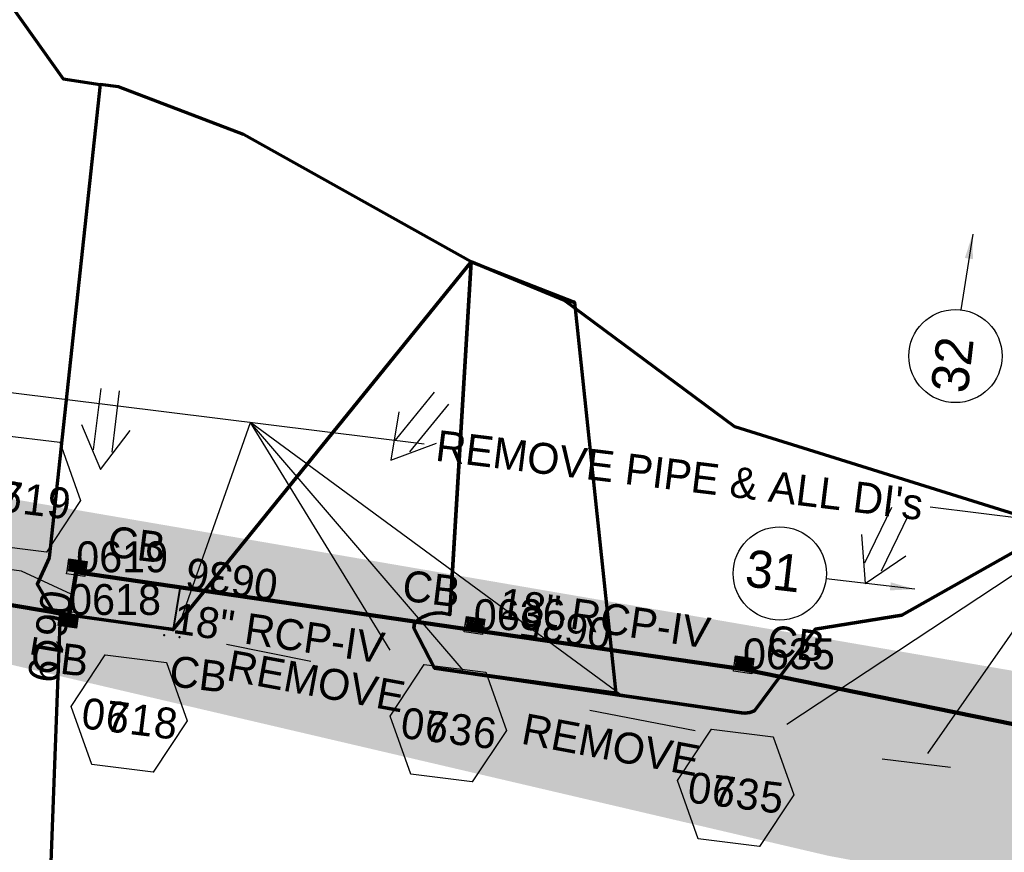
# Model space of a CAD drawing. Extents: x 1160061 to 2574774, y 200346 to 1150371.
# Tile 68 of 123: x 2484682 to 2484842, y 365719 to 365854. Entities that reach past the tile are written whole.
import ezdxf
from ezdxf.enums import TextEntityAlignment as Align

# ---------------------------------------------------------------- set-up
doc = ezdxf.new("R2010")
doc.units = 0
doc.header["$MEASUREMENT"] = 0
doc.linetypes.add('DGN Style 2', pattern=[29.296317, 17.57779, -11.718527])
for name, color, linetype, lineweight in [('Exist Plan Preparation Drainage Arrows Symbol CELL', 5, 'Continuous', 30), ('Exist Plan Preparation Drainage Notes Label', 31, 'Continuous', 30), ('Exist Plan Preparation Watershed Blue', 5, 'Continuous', 30), ('Prop Drainage Structure Box Number Symbol CELL', 9, 'Continuous', 30), ('Prop Drainage Structure Catch Basin Grate 840 03E CELL', 7, 'Continuous', 30), ('Prop Drainage Structure Catch Basin Grate 840 03F CELL', 7, 'Continuous', 30), ('Prop Drainage Structure Catch Basin Grate 840 03F Label', 9, 'Continuous', 30), ('Prop Drainage Structure Pipe RCP 18in Class III Label', 9, 'Continuous', 30), ('Prop Drainage Structure Pipe RCP 18in Class IV', 9, 'Continuous', 211), ('Prop Drainage Structure Pipe RCP 24in Class IV', 9, 'Continuous', 211), ('Prop Drainage Structure Pipe Removal Label', 9, 'Continuous', 30), ('Prop Drainage Structure Plot Symbol 20 Scale', 9, 'DGN Style 2', 13), ('Prop Drainage Structure Plot Symbol 50 Scale', 9, 'DGN Style 2', 13)]:
    doc.layers.add(name, color=color, linetype=linetype, lineweight=lineweight)
for name, color, linetype, lineweight, plot in [('Scratch_Level_5', 6, 'Continuous', 0, False), ('Scratch_Level_6', 30, 'Continuous', 0, False), ('Scratch_Level_7', 9, 'Continuous', 0, False), ('Scratch_Level_8', 171, 'Continuous', 0, False)]:
    doc.layers.add(name, color=color, linetype=linetype, lineweight=lineweight, plot=plot)
doc.styles.add('Style-font000', font='font000.shx')
doc.styles.add('Style-font001', font='font001.shx')
doc.styles.add('Style-font041', font='font041.shx')
doc.styles.add('Style-GEOMETRICFUTURA_211_M_L', font='GEOMETRICFUTURA_211_M_L.shx')
doc.dimstyles.new('erosion_control', dxfattribs={"dimtxt": 4.99999, "dimasz": 9.99998, "dimexe": 2.499995, "dimexo": 2.499995, "dimgap": 2.499995, "dimtad": 0, "dimtih": 1, "dimtoh": 1, "dimzin": 3, "dimdsep": 46, "dimtxsty": 'Style-GEOMETRICFUTURA_211_M_L', "dimcen": 0.09, "dimaunit": 1, "dimadec": 4, "dimazin": 3, "dimtfac": 1, "dimtofl": 0, "dimtmove": 0, "dimatfit": 1, "dimfxl": 1, "dimtzin": 3, "dimlwd": 106, "dimarcsym": 0})

# ---------------------------------------------------------------- blocks, each defined once
blk = doc.blocks.new('EXIST PLAN PREPARATION DRAINAGE ARROWS SYMBOL_90')
at = {"layer": 'Exist Plan Preparation Drainage Arrows Symbol CELL'}
for p, q in [((-3.867991, 1.499997), (6.131989, 1.499997)), ((-3.867991, -1.499997), (6.131989, -1.499997))]:
    blk.add_line(p, q, dxfattribs=at)
at = {"layer": 'Exist Plan Preparation Drainage Arrows Symbol CELL', "flags": 128}
blk.add_lwpolyline([(0, 3.965233), (-6.867985, 0), (0, -3.965233)], dxfattribs=at)
blk = doc.blocks.new('EXIST PLAN PREPARATION DRAINAGE ARROWS SYMBOL_93')
at = {"layer": 'Exist Plan Preparation Drainage Arrows Symbol CELL'}
for p, q in [((-3.867991, 1.499997), (6.131989, 1.499997)), ((-3.867991, -1.499997), (6.131989, -1.499997))]:
    blk.add_line(p, q, dxfattribs=at)
at = {"layer": 'Exist Plan Preparation Drainage Arrows Symbol CELL', "flags": 128}
blk.add_lwpolyline([(0, 3.965233), (-6.867985, 0), (0, -3.965233)], dxfattribs=at)
blk = doc.blocks.new('EXIST PLAN PREPARATION DRAINAGE ARROWS SYMBOL_94')
at = {"layer": 'Exist Plan Preparation Drainage Arrows Symbol CELL'}
for p, q in [((-3.867991, 1.499997), (6.131989, 1.499997)), ((-3.867991, -1.499997), (6.131989, -1.499997))]:
    blk.add_line(p, q, dxfattribs=at)
at = {"layer": 'Exist Plan Preparation Drainage Arrows Symbol CELL', "flags": 128}
blk.add_lwpolyline([(0, 3.965233), (-6.867985, 0), (0, -3.965233)], dxfattribs=at)
blk = doc.blocks.new('PROP DRAINAGE STRUCTURE BOX NUMBER SYMBOL_150')
at = {"layer": 'Scratch_Level_7', "flags": 128}
blk.add_lwpolyline([(-5.000009, 8.944294), (5.000009, 8.944294), (9.47214, 0), (5.000009, -8.944294), (-5.000009, -8.944294), (-9.47214, 0), (-5.000009, 8.944294)], dxfattribs=at)
at = {"layer": 'Scratch_Level_7', "insert": (0.284857, -0.827124), "char_height": 4.99999, "attachment_point": 5, "line_spacing_factor": 0.6, "style": 'Style-GEOMETRICFUTURA_211_M_L'}
blk.add_mtext('\\T1.056;0618', dxfattribs=at)
blk = doc.blocks.new('PROP DRAINAGE STRUCTURE BOX NUMBER SYMBOL_151')
at = {"layer": 'Scratch_Level_7', "flags": 128}
blk.add_lwpolyline([(-5.000009, 8.944294), (5.000009, 8.944294), (9.47214, 0), (5.000009, -8.944294), (-5.000009, -8.944294), (-9.47214, 0), (-5.000009, 8.944294)], dxfattribs=at)
at = {"layer": 'Scratch_Level_7', "insert": (0.269706, -0.827124), "char_height": 4.99999, "attachment_point": 5, "line_spacing_factor": 0.6, "style": 'Style-GEOMETRICFUTURA_211_M_L'}
blk.add_mtext('\\T1.056;0619', dxfattribs=at)
blk = doc.blocks.new('PROP DRAINAGE STRUCTURE BOX NUMBER SYMBOL_152')
at = {"layer": 'Scratch_Level_7', "flags": 128}
blk.add_lwpolyline([(-5.000009, 8.944294), (5.000009, 8.944294), (9.47214, 0), (5.000009, -8.944294), (-5.000009, -8.944294), (-9.47214, 0), (-5.000009, 8.944294)], dxfattribs=at)
at = {"layer": 'Scratch_Level_7', "insert": (0.282585, -0.827124), "char_height": 4.99999, "attachment_point": 5, "line_spacing_factor": 0.6, "style": 'Style-GEOMETRICFUTURA_211_M_L'}
blk.add_mtext('\\T1.051;0636', dxfattribs=at)
blk = doc.blocks.new('PROP DRAINAGE STRUCTURE BOX NUMBER SYMBOL_153')
at = {"layer": 'Scratch_Level_7', "flags": 128}
blk.add_lwpolyline([(-5.000009, 8.944294), (5.000009, 8.944294), (9.47214, 0), (5.000009, -8.944294), (-5.000009, -8.944294), (-9.47214, 0), (-5.000009, 8.944294)], dxfattribs=at)
at = {"layer": 'Scratch_Level_7', "insert": (0.227282, -0.827124), "char_height": 4.99999, "attachment_point": 5, "line_spacing_factor": 0.6, "style": 'Style-GEOMETRICFUTURA_211_M_L'}
blk.add_mtext('\\T1.051;0635', dxfattribs=at)
blk = doc.blocks.new('PROP DRAINAGE STRUCTURE BOX NUMBER SYMBOL_256')
at = {"layer": 'Prop Drainage Structure Box Number Symbol CELL', "flags": 128}
blk.add_lwpolyline([(-5.000009, 8.944294), (5.000009, 8.944294), (9.47214, 0), (5.000009, -8.944294), (-5.000009, -8.944294), (-9.47214, 0), (-5.000009, 8.944294)], dxfattribs=at)
at = {"layer": 'Prop Drainage Structure Box Number Symbol CELL', "insert": (0.269706, -0.827124), "char_height": 4.99999, "attachment_point": 5, "line_spacing_factor": 0.6, "style": 'Style-GEOMETRICFUTURA_211_M_L'}
blk.add_mtext('\\T1.056;0719', dxfattribs=at)
blk = doc.blocks.new('PROP DRAINAGE STRUCTURE BOX NUMBER SYMBOL_257')
at = {"layer": 'Prop Drainage Structure Box Number Symbol CELL', "flags": 128}
blk.add_lwpolyline([(-5.000009, 8.944294), (5.000009, 8.944294), (9.47214, 0), (5.000009, -8.944294), (-5.000009, -8.944294), (-9.47214, 0), (-5.000009, 8.944294)], dxfattribs=at)
at = {"layer": 'Prop Drainage Structure Box Number Symbol CELL', "insert": (0.284857, -0.827124), "char_height": 4.99999, "attachment_point": 5, "line_spacing_factor": 0.6, "style": 'Style-GEOMETRICFUTURA_211_M_L'}
blk.add_mtext('\\T1.056;0718', dxfattribs=at)
blk = doc.blocks.new('PROP DRAINAGE STRUCTURE BOX NUMBER SYMBOL_258')
at = {"layer": 'Prop Drainage Structure Box Number Symbol CELL', "flags": 128}
blk.add_lwpolyline([(-5.000009, 8.944294), (5.000009, 8.944294), (9.47214, 0), (5.000009, -8.944294), (-5.000009, -8.944294), (-9.47214, 0), (-5.000009, 8.944294)], dxfattribs=at)
at = {"layer": 'Prop Drainage Structure Box Number Symbol CELL', "insert": (0.282585, -0.827124), "char_height": 4.99999, "attachment_point": 5, "line_spacing_factor": 0.6, "style": 'Style-GEOMETRICFUTURA_211_M_L'}
blk.add_mtext('\\T1.051;0736', dxfattribs=at)
blk = doc.blocks.new('PROP DRAINAGE STRUCTURE BOX NUMBER SYMBOL_260')
at = {"layer": 'Prop Drainage Structure Box Number Symbol CELL', "flags": 128}
blk.add_lwpolyline([(-5.000009, 8.944294), (5.000009, 8.944294), (9.47214, 0), (5.000009, -8.944294), (-5.000009, -8.944294), (-9.47214, 0), (-5.000009, 8.944294)], dxfattribs=at)
at = {"layer": 'Prop Drainage Structure Box Number Symbol CELL', "insert": (0.227282, -0.827124), "char_height": 4.99999, "attachment_point": 5, "line_spacing_factor": 0.6, "style": 'Style-GEOMETRICFUTURA_211_M_L'}
blk.add_mtext('\\T1.051;0735', dxfattribs=at)
blk = doc.blocks.new('PROP DRAINAGE STRUCTURE CATCH BASIN GRATE 840 03F_14')
at = {"layer": 'Prop Drainage Structure Catch Basin Grate 840 03F CELL', "flags": 128}
for points in [[(1.5, -0.041652), (-1.5, -0.041652), (-1.5, 1.958348), (1.5, 1.958348), (1.5, -0.541651), (-1.5, -0.541651), (-1.5, -0.041652)], [(-1.4896, -0.031252), (-1.4896, 1.947948), (1.4896, 1.947948), (1.4896, -0.031252), (-1.4896, -0.031252)], [(1.288145, 0.093748), (-1.3646, 0.093748), (-1.3646, 1.822948), (1.3646, 1.822948), (1.3646, 0.156024)], [(-0.0625, 1.572356), (-0.0625, 1.397781), (-0.388171, 1.715287)]]:
    blk.add_lwpolyline(points, dxfattribs=at)
for points in [[(-0.0625, 0.466809), (-0.0625, 0.292234), (-1.345334, 1.542905, -1), (-1.258074, 1.632408), (-0.0625, 0.466809)], [(-0.0625, 0.743196), (-0.0625, 0.568621), (-1.238654, 1.715287, -1), (-1.151395, 1.804791), (-0.0625, 0.743196)], [(-0.0625, 0.845008), (-0.95516, 1.715287, -1), (-0.867901, 1.804791), (-0.0625, 1.019582), (-0.0625, 0.845008)], [(-0.584406, 1.804791), (-0.0625, 1.295969), (-0.0625, 1.121394), (-0.671666, 1.715287, -1), (-0.584406, 1.804791)], [(-0.0625, 1.397781), (-0.388171, 1.715287, -1), (-0.300912, 1.804791), (-0.0625, 1.572356), (-0.0625, 1.397781)], [(0.0625, 1.552302), (0.0625, 1.726876), (1.345744, 0.475805, -1), (1.258485, 0.386302), (0.0625, 1.552302)], [(1.258485, 0.662688), (0.178817, 1.715287, -1), (0.266077, 1.804791), (1.345744, 0.752192, -1), (1.258485, 0.662688)], [(1.258484, 0.939076), (0.462312, 1.715287, -1), (0.549571, 1.804791), (1.345744, 1.028578, -1), (1.258484, 0.939076)], [(1.258484, 1.215463), (0.745806, 1.715287, -1), (0.833065, 1.804791), (1.345744, 1.304965, -1), (1.258484, 1.215463)], [(1.258485, 1.491849), (1.0293, 1.715287, -1), (1.11656, 1.804791), (1.345744, 1.581352, -1), (1.258485, 1.491849)], [(-1.011451, 0.111847), (-1.345334, 0.437358, -1), (-1.258074, 0.526862), (-0.924192, 0.20135, -1), (-1.011451, 0.111847)], [(-0.160968, 0.111847), (-1.345334, 1.266519, -1), (-1.258074, 1.356022), (-0.073709, 0.20135, -1), (-0.160968, 0.111847)], [(-0.444462, 0.111847), (-1.345334, 0.990132, -1), (-1.258074, 1.079635), (-0.357203, 0.20135, -1), (-0.444462, 0.111847)], [(-0.727957, 0.111847), (-1.345334, 0.713745, -1), (-1.258074, 0.803248), (-0.640698, 0.20135, -1), (-0.727957, 0.111847)], [(-1.345334, 0.160972, -1), (-1.258074, 0.250475), (-1.207686, 0.20135, -1), (-1.294946, 0.111847), (-1.345334, 0.160972)], [(0.0625, 1.45049), (1.345744, 0.199418, -1), (1.258485, 0.109915), (0.0625, 1.275915), (0.0625, 1.45049)], [(0.0625, 1.174103), (1.060268, 0.20135, -1), (0.973009, 0.111847), (0.0625, 0.999528), (0.0625, 1.174103)], [(0.0625, 0.897716), (0.776774, 0.20135, -1), (0.689515, 0.111847), (0.0625, 0.723142), (0.0625, 0.897716)], [(0.0625, 0.62133), (0.49328, 0.20135, -1), (0.406021, 0.111847), (0.0625, 0.446755), (0.0625, 0.62133)], [(0.0625, 0.344943), (0.209785, 0.20135, -1), (0.122526, 0.111847), (0.0625, 0.170368), (0.0625, 0.344943)]]:
    blk.add_lwpolyline(points, format="xyb", dxfattribs=at)
at = {"layer": 'Prop Drainage Structure Plot Symbol 20 Scale', "extrusion": (0, 0, -1)}
blk.add_solid([(2.00004, 2.00004), (-2.00004, 2.00004), (2.00004, -2.00004), (-2.00004, -2.00004)], dxfattribs=at)
at = {"layer": 'Prop Drainage Structure Plot Symbol 50 Scale', "extrusion": (0, 0, -1)}
blk.add_solid([(3.5, 3.5), (-3.5, 3.5), (3.5, -3.5), (-3.5, -3.5)], dxfattribs=at)
blk = doc.blocks.new('PROP DRAINAGE STRUCTURE CATCH BASIN GRATE 840 03E_5')
at = {"layer": 'Prop Drainage Structure Catch Basin Grate 840 03E CELL', "color": 7, "linetype": 'Continuous', "lineweight": 13}
blk.add_line((1.5, 0), (-1.5, 0), dxfattribs=at)
at = {"layer": 'Prop Drainage Structure Catch Basin Grate 840 03E CELL', "flags": 128}
for points in [[(1.5, 0), (-1.5, 0), (-1.5, 2), (1.5, 2), (1.5, -0.499999), (-1.5, -0.499999), (-1.5, 0)], [(-1.4896, 0.0104), (-1.4896, 1.9896), (1.4896, 1.9896), (1.4896, 0.0104), (-1.4896, 0.0104)]]:
    blk.add_lwpolyline(points, dxfattribs=at)
for points in [[(-1.3021, 1.8021, -1), (-1.1771, 1.8021), (-1.1771, 1.0417), (-1.3021, 1.0417), (-1.3021, 1.8021)], [(-1.125, 1.8021, -1), (-1, 1.8021), (-1, 1.0417), (-1.125, 1.0417), (-1.125, 1.8021)], [(-0.9481, 1.8021, -1), (-0.8231, 1.8021), (-0.8231, 1.0417), (-0.9481, 1.0417), (-0.9481, 1.8021)], [(-0.771, 1.8021, -1), (-0.646, 1.8021), (-0.646, 1.0417), (-0.771, 1.0417), (-0.771, 1.8021)], [(-0.5939, 1.8021, -1), (-0.4689, 1.8021), (-0.4689, 1.0417), (-0.5939, 1.0417), (-0.5939, 1.8021)], [(-0.4168, 1.8021, -1), (-0.2918, 1.8021), (-0.2918, 1.0417), (-0.4168, 1.0417), (-0.4168, 1.8021)], [(-0.2397, 1.8021, -1), (-0.1147, 1.8021), (-0.1147, 1.0417), (-0.2397, 1.0417), (-0.2397, 1.8021)], [(-0.0626, 1.8021, -1), (0.0624, 1.8021), (0.0624, 1.0417), (-0.0626, 1.0417), (-0.0626, 1.8021)], [(0.1145, 1.8021, -1), (0.2395, 1.8021), (0.2395, 1.0417), (0.1145, 1.0417), (0.1145, 1.8021)], [(0.2916, 1.8021, -1), (0.4166, 1.8021), (0.4166, 1.0417), (0.2916, 1.0417), (0.2916, 1.8021)], [(0.4687, 1.8021, -1), (0.5937, 1.8021), (0.5937, 1.0417), (0.4687, 1.0417), (0.4687, 1.8021)], [(0.6458, 1.8021, -1), (0.7708, 1.8021), (0.7708, 1.0417), (0.6458, 1.0417), (0.6458, 1.8021)], [(0.8229, 1.8021, -1), (0.9479, 1.8021), (0.9479, 1.0417), (0.8229, 1.0417), (0.8229, 1.8021)], [(1, 1.8021, -1), (1.125, 1.8021), (1.125, 1.0417), (1, 1.0417), (1, 1.8021)], [(1.1771, 1.8021, -1), (1.3021, 1.8021), (1.3021, 1.0417), (1.1771, 1.0417), (1.1771, 1.8021)], [(-1.3021, 0.1979, 1), (-1.1771, 0.1979), (-1.1771, 0.9583), (-1.3021, 0.9583), (-1.3021, 0.1979)], [(-1.125, 0.1979, 1), (-1, 0.1979), (-1, 0.9583), (-1.125, 0.9583), (-1.125, 0.1979)], [(-0.9481, 0.1979, 1), (-0.8231, 0.1979), (-0.8231, 0.9583), (-0.9481, 0.9583), (-0.9481, 0.1979)], [(-0.771, 0.1979, 1), (-0.646, 0.1979), (-0.646, 0.9583), (-0.771, 0.9583), (-0.771, 0.1979)], [(-0.5939, 0.1979, 1), (-0.4689, 0.1979), (-0.4689, 0.9583), (-0.5939, 0.9583), (-0.5939, 0.1979)], [(-0.4168, 0.1979, 1), (-0.2918, 0.1979), (-0.2918, 0.9583), (-0.4168, 0.9583), (-0.4168, 0.1979)], [(-0.2397, 0.1979, 1), (-0.1147, 0.1979), (-0.1147, 0.9583), (-0.2397, 0.9583), (-0.2397, 0.1979)], [(-0.0626, 0.1979, 1), (0.0624, 0.1979), (0.0624, 0.9583), (-0.0626, 0.9583), (-0.0626, 0.1979)], [(0.1145, 0.1979, 1), (0.2395, 0.1979), (0.2395, 0.9583), (0.1145, 0.9583), (0.1145, 0.1979)], [(0.2916, 0.1979, 1), (0.4166, 0.1979), (0.4166, 0.9583), (0.2916, 0.9583), (0.2916, 0.1979)], [(0.4687, 0.1979, 1), (0.5937, 0.1979), (0.5937, 0.9583), (0.4687, 0.9583), (0.4687, 0.1979)], [(0.6458, 0.1979, 1), (0.7708, 0.1979), (0.7708, 0.9583), (0.6458, 0.9583), (0.6458, 0.1979)], [(0.8229, 0.1979, 1), (0.9479, 0.1979), (0.9479, 0.9583), (0.8229, 0.9583), (0.8229, 0.1979)], [(1, 0.1979, 1), (1.125, 0.1979), (1.125, 0.9583), (1, 0.9583), (1, 0.1979)], [(1.1771, 0.1979, 1), (1.3021, 0.1979), (1.3021, 0.9583), (1.1771, 0.9583), (1.1771, 0.1979)]]:
    blk.add_lwpolyline(points, format="xyb", dxfattribs=at)
at = {"layer": 'Prop Drainage Structure Plot Symbol 20 Scale', "extrusion": (0, 0, -1)}
blk.add_solid([(2.00004, 2.000042), (-2.00004, 2.000042), (2.00004, -2.000038), (-2.00004, -2.000038)], dxfattribs=at)
at = {"layer": 'Prop Drainage Structure Plot Symbol 50 Scale'}
blk.add_solid([(-3.5, 3.500002), (3.5, 3.500002), (-3.5, -3.499998), (3.5, -3.499998)], dxfattribs=at)
blk = doc.blocks.new('PROP DRAINAGE STRUCTURE CATCH BASIN GRATE 840 03E_6')
at = {"layer": 'Prop Drainage Structure Catch Basin Grate 840 03E CELL', "color": 7, "linetype": 'Continuous', "lineweight": 13}
blk.add_line((1.5, 0), (-1.5, 0), dxfattribs=at)
at = {"layer": 'Prop Drainage Structure Catch Basin Grate 840 03E CELL', "flags": 128}
for points in [[(1.5, 0), (-1.5, 0), (-1.5, 2), (1.5, 2), (1.5, -0.499999), (-1.5, -0.499999), (-1.5, 0)], [(-1.4896, 0.0104), (-1.4896, 1.9896), (1.4896, 1.9896), (1.4896, 0.0104), (-1.4896, 0.0104)]]:
    blk.add_lwpolyline(points, dxfattribs=at)
for points in [[(-1.3021, 1.8021, -1), (-1.1771, 1.8021), (-1.1771, 1.0417), (-1.3021, 1.0417), (-1.3021, 1.8021)], [(-1.125, 1.8021, -1), (-1, 1.8021), (-1, 1.0417), (-1.125, 1.0417), (-1.125, 1.8021)], [(-0.9481, 1.8021, -1), (-0.8231, 1.8021), (-0.8231, 1.0417), (-0.9481, 1.0417), (-0.9481, 1.8021)], [(-0.771, 1.8021, -1), (-0.646, 1.8021), (-0.646, 1.0417), (-0.771, 1.0417), (-0.771, 1.8021)], [(-0.5939, 1.8021, -1), (-0.4689, 1.8021), (-0.4689, 1.0417), (-0.5939, 1.0417), (-0.5939, 1.8021)], [(-0.4168, 1.8021, -1), (-0.2918, 1.8021), (-0.2918, 1.0417), (-0.4168, 1.0417), (-0.4168, 1.8021)], [(-0.2397, 1.8021, -1), (-0.1147, 1.8021), (-0.1147, 1.0417), (-0.2397, 1.0417), (-0.2397, 1.8021)], [(-0.0626, 1.8021, -1), (0.0624, 1.8021), (0.0624, 1.0417), (-0.0626, 1.0417), (-0.0626, 1.8021)], [(0.1145, 1.8021, -1), (0.2395, 1.8021), (0.2395, 1.0417), (0.1145, 1.0417), (0.1145, 1.8021)], [(0.2916, 1.8021, -1), (0.4166, 1.8021), (0.4166, 1.0417), (0.2916, 1.0417), (0.2916, 1.8021)], [(0.4687, 1.8021, -1), (0.5937, 1.8021), (0.5937, 1.0417), (0.4687, 1.0417), (0.4687, 1.8021)], [(0.6458, 1.8021, -1), (0.7708, 1.8021), (0.7708, 1.0417), (0.6458, 1.0417), (0.6458, 1.8021)], [(0.8229, 1.8021, -1), (0.9479, 1.8021), (0.9479, 1.0417), (0.8229, 1.0417), (0.8229, 1.8021)], [(1, 1.8021, -1), (1.125, 1.8021), (1.125, 1.0417), (1, 1.0417), (1, 1.8021)], [(1.1771, 1.8021, -1), (1.3021, 1.8021), (1.3021, 1.0417), (1.1771, 1.0417), (1.1771, 1.8021)], [(-1.3021, 0.1979, 1), (-1.1771, 0.1979), (-1.1771, 0.9583), (-1.3021, 0.9583), (-1.3021, 0.1979)], [(-1.125, 0.1979, 1), (-1, 0.1979), (-1, 0.9583), (-1.125, 0.9583), (-1.125, 0.1979)], [(-0.9481, 0.1979, 1), (-0.8231, 0.1979), (-0.8231, 0.9583), (-0.9481, 0.9583), (-0.9481, 0.1979)], [(-0.771, 0.1979, 1), (-0.646, 0.1979), (-0.646, 0.9583), (-0.771, 0.9583), (-0.771, 0.1979)], [(-0.5939, 0.1979, 1), (-0.4689, 0.1979), (-0.4689, 0.9583), (-0.5939, 0.9583), (-0.5939, 0.1979)], [(-0.4168, 0.1979, 1), (-0.2918, 0.1979), (-0.2918, 0.9583), (-0.4168, 0.9583), (-0.4168, 0.1979)], [(-0.2397, 0.1979, 1), (-0.1147, 0.1979), (-0.1147, 0.9583), (-0.2397, 0.9583), (-0.2397, 0.1979)], [(-0.0626, 0.1979, 1), (0.0624, 0.1979), (0.0624, 0.9583), (-0.0626, 0.9583), (-0.0626, 0.1979)], [(0.1145, 0.1979, 1), (0.2395, 0.1979), (0.2395, 0.9583), (0.1145, 0.9583), (0.1145, 0.1979)], [(0.2916, 0.1979, 1), (0.4166, 0.1979), (0.4166, 0.9583), (0.2916, 0.9583), (0.2916, 0.1979)], [(0.4687, 0.1979, 1), (0.5937, 0.1979), (0.5937, 0.9583), (0.4687, 0.9583), (0.4687, 0.1979)], [(0.6458, 0.1979, 1), (0.7708, 0.1979), (0.7708, 0.9583), (0.6458, 0.9583), (0.6458, 0.1979)], [(0.8229, 0.1979, 1), (0.9479, 0.1979), (0.9479, 0.9583), (0.8229, 0.9583), (0.8229, 0.1979)], [(1, 0.1979, 1), (1.125, 0.1979), (1.125, 0.9583), (1, 0.9583), (1, 0.1979)], [(1.1771, 0.1979, 1), (1.3021, 0.1979), (1.3021, 0.9583), (1.1771, 0.9583), (1.1771, 0.1979)]]:
    blk.add_lwpolyline(points, format="xyb", dxfattribs=at)
at = {"layer": 'Prop Drainage Structure Plot Symbol 20 Scale'}
blk.add_solid([(-2.00004, 2.000042), (2.00004, 2.000042), (-2.00004, -2.000038), (2.00004, -2.000038)], dxfattribs=at)
at = {"layer": 'Prop Drainage Structure Plot Symbol 50 Scale', "extrusion": (0, 0, -1)}
blk.add_solid([(3.5, 3.500002), (-3.5, 3.500002), (3.5, -3.499998), (-3.5, -3.499998)], dxfattribs=at)
blk = doc.blocks.new('PROP DRAINAGE STRUCTURE CATCH BASIN GRATE 840 03E_7')
at = {"layer": 'Prop Drainage Structure Catch Basin Grate 840 03E CELL', "color": 7, "linetype": 'Continuous', "lineweight": 13}
blk.add_line((1.5, 0), (-1.5, 0), dxfattribs=at)
at = {"layer": 'Prop Drainage Structure Catch Basin Grate 840 03E CELL', "flags": 128}
for points in [[(1.5, 0), (-1.5, 0), (-1.5, 2), (1.5, 2), (1.5, -0.499999), (-1.5, -0.499999), (-1.5, 0)], [(-1.4896, 0.0104), (-1.4896, 1.9896), (1.4896, 1.9896), (1.4896, 0.0104), (-1.4896, 0.0104)]]:
    blk.add_lwpolyline(points, dxfattribs=at)
for points in [[(-1.3021, 1.8021, -1), (-1.1771, 1.8021), (-1.1771, 1.0417), (-1.3021, 1.0417), (-1.3021, 1.8021)], [(-1.125, 1.8021, -1), (-1, 1.8021), (-1, 1.0417), (-1.125, 1.0417), (-1.125, 1.8021)], [(-0.9481, 1.8021, -1), (-0.8231, 1.8021), (-0.8231, 1.0417), (-0.9481, 1.0417), (-0.9481, 1.8021)], [(-0.771, 1.8021, -1), (-0.646, 1.8021), (-0.646, 1.0417), (-0.771, 1.0417), (-0.771, 1.8021)], [(-0.5939, 1.8021, -1), (-0.4689, 1.8021), (-0.4689, 1.0417), (-0.5939, 1.0417), (-0.5939, 1.8021)], [(-0.4168, 1.8021, -1), (-0.2918, 1.8021), (-0.2918, 1.0417), (-0.4168, 1.0417), (-0.4168, 1.8021)], [(-0.2397, 1.8021, -1), (-0.1147, 1.8021), (-0.1147, 1.0417), (-0.2397, 1.0417), (-0.2397, 1.8021)], [(-0.0626, 1.8021, -1), (0.0624, 1.8021), (0.0624, 1.0417), (-0.0626, 1.0417), (-0.0626, 1.8021)], [(0.1145, 1.8021, -1), (0.2395, 1.8021), (0.2395, 1.0417), (0.1145, 1.0417), (0.1145, 1.8021)], [(0.2916, 1.8021, -1), (0.4166, 1.8021), (0.4166, 1.0417), (0.2916, 1.0417), (0.2916, 1.8021)], [(0.4687, 1.8021, -1), (0.5937, 1.8021), (0.5937, 1.0417), (0.4687, 1.0417), (0.4687, 1.8021)], [(0.6458, 1.8021, -1), (0.7708, 1.8021), (0.7708, 1.0417), (0.6458, 1.0417), (0.6458, 1.8021)], [(0.8229, 1.8021, -1), (0.9479, 1.8021), (0.9479, 1.0417), (0.8229, 1.0417), (0.8229, 1.8021)], [(1, 1.8021, -1), (1.125, 1.8021), (1.125, 1.0417), (1, 1.0417), (1, 1.8021)], [(1.1771, 1.8021, -1), (1.3021, 1.8021), (1.3021, 1.0417), (1.1771, 1.0417), (1.1771, 1.8021)], [(-1.3021, 0.1979, 1), (-1.1771, 0.1979), (-1.1771, 0.9583), (-1.3021, 0.9583), (-1.3021, 0.1979)], [(-1.125, 0.1979, 1), (-1, 0.1979), (-1, 0.9583), (-1.125, 0.9583), (-1.125, 0.1979)], [(-0.9481, 0.1979, 1), (-0.8231, 0.1979), (-0.8231, 0.9583), (-0.9481, 0.9583), (-0.9481, 0.1979)], [(-0.771, 0.1979, 1), (-0.646, 0.1979), (-0.646, 0.9583), (-0.771, 0.9583), (-0.771, 0.1979)], [(-0.5939, 0.1979, 1), (-0.4689, 0.1979), (-0.4689, 0.9583), (-0.5939, 0.9583), (-0.5939, 0.1979)], [(-0.4168, 0.1979, 1), (-0.2918, 0.1979), (-0.2918, 0.9583), (-0.4168, 0.9583), (-0.4168, 0.1979)], [(-0.2397, 0.1979, 1), (-0.1147, 0.1979), (-0.1147, 0.9583), (-0.2397, 0.9583), (-0.2397, 0.1979)], [(-0.0626, 0.1979, 1), (0.0624, 0.1979), (0.0624, 0.9583), (-0.0626, 0.9583), (-0.0626, 0.1979)], [(0.1145, 0.1979, 1), (0.2395, 0.1979), (0.2395, 0.9583), (0.1145, 0.9583), (0.1145, 0.1979)], [(0.2916, 0.1979, 1), (0.4166, 0.1979), (0.4166, 0.9583), (0.2916, 0.9583), (0.2916, 0.1979)], [(0.4687, 0.1979, 1), (0.5937, 0.1979), (0.5937, 0.9583), (0.4687, 0.9583), (0.4687, 0.1979)], [(0.6458, 0.1979, 1), (0.7708, 0.1979), (0.7708, 0.9583), (0.6458, 0.9583), (0.6458, 0.1979)], [(0.8229, 0.1979, 1), (0.9479, 0.1979), (0.9479, 0.9583), (0.8229, 0.9583), (0.8229, 0.1979)], [(1, 0.1979, 1), (1.125, 0.1979), (1.125, 0.9583), (1, 0.9583), (1, 0.1979)], [(1.1771, 0.1979, 1), (1.3021, 0.1979), (1.3021, 0.9583), (1.1771, 0.9583), (1.1771, 0.1979)]]:
    blk.add_lwpolyline(points, format="xyb", dxfattribs=at)
at = {"layer": 'Prop Drainage Structure Plot Symbol 20 Scale', "extrusion": (0, 0, -1)}
blk.add_solid([(2.00004, 2.000042), (-2.00004, 2.000042), (2.00004, -2.000038), (-2.00004, -2.000038)], dxfattribs=at)
at = {"layer": 'Prop Drainage Structure Plot Symbol 50 Scale', "extrusion": (0, 0, -1)}
blk.add_solid([(3.5, 3.500002), (-3.5, 3.500002), (3.5, -3.499998), (-3.5, -3.499998)], dxfattribs=at)

msp = doc.modelspace()

# ---------------------------------------------------------------- hatches: boundary and pattern name
at = {"layer": 'Scratch_Level_6'}
msp.add_hatch(color=256, dxfattribs=at).paths.add_polyline_path([(2485143.28, 365661.78), (2484931.82, 365696.58), (2484813.14, 365718.73), (2484722.71, 365739.88), (2484636.28, 365760.1), (2484598.24, 365767.57), (2484567.1, 365773.67), (2484543.46, 365793.5), (2484539.19, 365815.23), (2484524.29, 365891.2), (2484482.4, 366104.78), (2484441.85, 366286.95), (2484422.54, 366387.92), (2484426.82, 366392.27), (2484457.8, 366363.73), (2484479.95, 366281.93), (2484485.62, 366248.69), (2484488.19, 366206.08), (2484502.75, 366157.75), (2484514.02, 366146.28), (2484519.01, 366118.01), (2484515.51, 366102.82), (2484543.05, 365988.14), (2484549.82, 365945.33), (2484562.82, 365913.47), (2484577.8, 365834.18), (2484628.2, 365788.93), (2484645.96, 365782.52), (2484752.71, 365764.18), (2484859.46, 365745.84), (2484931.16, 365728.23), (2484985.17, 365727.26), (2485039.55, 365712.62), (2485112.94, 365692.85)])

# ---------------------------------------------------------------- linework, layer by layer
at = {"layer": 'Exist Plan Preparation Drainage Notes Label'}
for centre in [(2484833.69, 365799.61), (2484805.27, 365764.42)]:
    msp.add_circle(centre, 7.54, dxfattribs=at)
at = {"layer": 'Exist Plan Preparation Watershed Blue', "color": 5, "linetype": 'Continuous', "lineweight": 70, "flags": 128}
for points in [[(2484601.86, 365717.35), (2484605.91, 365771.82), (2484661.26, 365883.9), (2484689.32, 365844.48), (2484695.31, 365843.53), (2484687.04, 365766.98), (2484685.13, 365762.7), (2484687.89, 365758.06), (2484688.83, 365757.87), (2484686.97, 365707.63), (2484630.72, 365715.84), (2484601.86, 365717.35)], [(2484755.31, 365814.83), (2484718.52, 365835.46), (2484698.29, 365843.16), (2484695.31, 365843.53), (2484687.04, 365766.98), (2484685.13, 365762.7), (2484687.89, 365758.06), (2484707.12, 365755.33), (2484755.31, 365814.83)], [(2484755.31, 365814.83), (2484772.08, 365808.33), (2484778.72, 365745.03), (2484754.8, 365748.33), (2484749.42, 365749.11), (2484746.08, 365755.58), (2484746.15, 365756.35), (2484746.63, 365756.81), (2484746.92, 365757.08), (2484747.5, 365757.41), (2484748.17, 365757.67), (2484748.78, 365757.87), (2484749.49, 365758), (2484750.37, 365758.06), (2484751.92, 365757.84), (2484755.31, 365814.83)]]:
    msp.add_lwpolyline(points, close=True, dxfattribs=at)
for points in [[(2484849.41, 365771.42), (2484825.03, 365757.65), (2484811.02, 365755.42), (2484801.2, 365742.2), (2484800.44, 365741.93), (2484799.64, 365741.83), (2484799.08, 365741.87), (2484749.42, 365749.11), (2484746.08, 365755.58), (2484746.15, 365756.35), (2484746.4, 365756.61), (2484746.85, 365756.97), (2484747.38, 365757.33), (2484747.94, 365757.61), (2484748.78, 365757.88), (2484749.37, 365757.99), (2484749.62, 365758.02), (2484749.88, 365758.03), (2484750.48, 365758.03), (2484751.91, 365757.84), (2484755.31, 365814.83), (2484707.12, 365755.33), (2484688.83, 365757.87), (2484686.97, 365707.63)], [(2484850.17, 365771.85), (2484797.97, 365788.16), (2484770.43, 365808.58), (2484772.08, 365808.33), (2484772.08, 365808.33), (2484770.43, 365808.58), (2484755.31, 365814.83), (2484751.9, 365757.74), (2484750.47, 365758.05), (2484749.49, 365758.02), (2484748.47, 365757.8), (2484747.46, 365757.36), (2484746.97, 365757.05), (2484746.48, 365756.68), (2484746.15, 365756.35), (2484746.08, 365755.58), (2484749.42, 365749.11), (2484780.1, 365744.6), (2484799.08, 365741.87), (2484799.64, 365741.83), (2484800.44, 365741.93), (2484801.2, 365742.2), (2484811.02, 365755.42), (2484825.03, 365757.65), (2484849.41, 365771.42)]]:
    msp.add_lwpolyline(points, dxfattribs=at)
at = {"layer": 'Prop Drainage Structure Pipe RCP 18in Class IV'}
for p, q in [((2484691.43, 365764.62), (2484690.28, 365757.71)), ((2484755.76, 365755.25), (2484691.43, 365764.62)), ((2484799.31, 365748.91), (2484755.76, 365755.25)), ((2484913.05, 365725.74), (2484799.31, 365748.91))]:
    msp.add_line(p, q, dxfattribs=at)
at = {"layer": 'Prop Drainage Structure Pipe RCP 24in Class IV'}
msp.add_line((2484690.28, 365757.71), (2484607.44, 365771.6), dxfattribs=at)
at = {"layer": 'Prop Drainage Structure Pipe Removal Label'}
msp.add_solid([(2484690.62, 365761.08), (2484686.62, 365764.32), (2484685.56, 365762.05)], dxfattribs=at)
at = {"layer": 'Scratch_Level_5', "lineweight": 40}
msp.add_line((2484708.26, 365762.29), (2484707.06, 365755.11), dxfattribs=at)
for p in [(2484705.65, 365754.45), (2484708.16, 365754.13)]:
    msp.add_point(p, dxfattribs=at)

# ---------------------------------------------------------------- block references
at = {"layer": 'Exist Plan Preparation Drainage Arrows Symbol CELL'}
for name, p, rotation in [('EXIST PLAN PREPARATION DRAINAGE ARROWS SYMBOL_93', (2484746.68, 365788.05), 50.621618), ('EXIST PLAN PREPARATION DRAINAGE ARROWS SYMBOL_90', (2484696.21, 365788.07), 83.002296), ('EXIST PLAN PREPARATION DRAINAGE ARROWS SYMBOL_94', (2484822.08, 365769), 64.213674)]:
    msp.add_blockref(name, p, dxfattribs=dict(at, rotation=rotation))
at = {"layer": 'Prop Drainage Structure Box Number Symbol CELL', "rotation": 353.002296}
for name, p in [('PROP DRAINAGE STRUCTURE BOX NUMBER SYMBOL_256', (2484682.74, 365777.38)), ('PROP DRAINAGE STRUCTURE BOX NUMBER SYMBOL_257', (2484700.01, 365741.75)), ('PROP DRAINAGE STRUCTURE BOX NUMBER SYMBOL_258', (2484751.63, 365740.19)), ('PROP DRAINAGE STRUCTURE BOX NUMBER SYMBOL_260', (2484798.12, 365729.74))]:
    msp.add_blockref(name, p, dxfattribs=at)
at = {"layer": 'Prop Drainage Structure Plot Symbol 20 Scale'}
for name, p, rotation in [('PROP DRAINAGE STRUCTURE CATCH BASIN GRATE 840 03E_5', (2484691.43, 365764.62), 351.712368), ('PROP DRAINAGE STRUCTURE CATCH BASIN GRATE 840 03F_14', (2484690.28, 365757.71), 171.712368), ('PROP DRAINAGE STRUCTURE CATCH BASIN GRATE 840 03E_6', (2484755.76, 365755.25), 351.712368), ('PROP DRAINAGE STRUCTURE CATCH BASIN GRATE 840 03E_7', (2484799.31, 365748.91), 351.712368)]:
    msp.add_blockref(name, p, dxfattribs=dict(at, rotation=rotation))
at = {"layer": 'Scratch_Level_7', "rotation": 353.002296}
for name, p in [('PROP DRAINAGE STRUCTURE BOX NUMBER SYMBOL_151', (2484682.74, 365777.38)), ('PROP DRAINAGE STRUCTURE BOX NUMBER SYMBOL_150', (2484700.01, 365741.75)), ('PROP DRAINAGE STRUCTURE BOX NUMBER SYMBOL_152', (2484751.63, 365740.19)), ('PROP DRAINAGE STRUCTURE BOX NUMBER SYMBOL_153', (2484798.12, 365729.74))]:
    msp.add_blockref(name, p, dxfattribs=at)

# ---------------------------------------------------------------- texts
at = {"layer": 'Exist Plan Preparation Drainage Notes Label', "style": 'Style-font000'}
for s, rotation, p in [('32', 83.3861, (2484835.64, 365793.43)), ('31', 353.3861, (2484799.45, 365762.37))]:
    msp.add_text(s, height=6, rotation=rotation, dxfattribs=at).set_placement(p)
at = {"layer": 'Prop Drainage Structure Catch Basin Grate 840 03F Label', "style": 'Style-GEOMETRICFUTURA_211_M_L'}
for p in [(2484701.21, 365769.11), (2484748.91, 365761.98), (2484807.91, 365753.08), (2484688.79, 365750.73), (2484711.22, 365748.15)]:
    msp.add_text('CB', height=5, rotation=353.0023, dxfattribs=at).set_placement(p, align=Align.MIDDLE_CENTER)
at = {"layer": 'Prop Drainage Structure Pipe RCP 18in Class III Label', "style": 'Style-GEOMETRICFUTURA_211_M_L'}
for p in [(2484777.86, 365757.08), (2484725.15, 365754.66)]:
    msp.add_text('18" RCP-IV ', height=5, rotation=351.7124, dxfattribs=at).set_placement(p, align=Align.MIDDLE_CENTER)
at = {"layer": 'Prop Drainage Structure Pipe Removal Label', "style": 'Style-GEOMETRICFUTURA_211_M_L'}
for rotation, p in [(349.5561, (2484716.48, 365752.09)), (349.3807, (2484764.17, 365741.83))]:
    msp.add_text('REMOVE', height=5, rotation=rotation, dxfattribs=at).set_placement(p, align=Align.TOP_LEFT)
at = {"layer": 'Prop Drainage Structure Pipe Removal Label', "insert": (2484749.7, 365785.14), "char_height": 5, "attachment_point": 4, "rotation": 353.0023, "line_spacing_factor": 0.6, "style": 'Style-GEOMETRICFUTURA_211_M_L'}
msp.add_mtext("REMOVE PIPE & ALL DI's", dxfattribs=at)
at = {"layer": 'Scratch_Level_8', "linetype": 'Continuous', "style": 'Style-font041'}
for s, p in [('0619', (2484691.43, 365769.62)), ('0618', (2484690.28, 365762.71)), ('0636', (2484755.76, 365760.25)), ('0635', (2484799.31, 365753.91))]:
    msp.add_text(s, height=5, dxfattribs=at).set_placement(p, align=Align.TOP_LEFT)
at = {"layer": 'Scratch_Level_8', "linetype": 'Continuous', "lineweight": 30, "style": 'Style-font041'}
for s, rotation, p in [('0636', 171.7124, (2484723.6, 365759.94)), ('0619', 260.5662, (2484690.86, 365761.17)), ('0635', 171.7124, (2484777.54, 365752.08))]:
    msp.add_text(s, height=5, rotation=rotation, dxfattribs=at).set_placement(p, align=Align.TOP_LEFT)

# ---------------------------------------------------------------- leaders
at = {"layer": 'Exist Plan Preparation Drainage Notes Label'}
for points, override in [([(2484836.48, 365819.34), (2484834.56, 365807.1)], {"dimtxt": 4, "dimasz": 4, "dimgap": 0, "dimtxsty": 'Style-font001', "dimlwd": -2}), ([(2484827.13, 365761.87), (2484812.77, 365763.56)], {"dimtxt": 4, "dimasz": 4, "dimgap": 0, "dimtxsty": 'Style-font001', "dimlwd": -2}), ([(2484715.73, 365752.99), (2484729.38, 365750.23)], {"dimtxt": 5, "dimasz": 5, "dimgap": 0, "dimlwd": -2}), ([(2484774.51, 365742.31), (2484791.56, 365739.03)], {"dimtxt": 5, "dimasz": 5, "dimgap": 0, "dimlwd": -2}), ([(2484821.83, 365734.42), (2484832.87, 365733.06)], {"dimtxt": 5, "dimasz": 5, "dimgap": 0, "dimlwd": -2})]:
    msp.add_leader(points, dimstyle='erosion_control', override=override, dxfattribs=at)
at = {"layer": 'Prop Drainage Structure Pipe Removal Label'}
for points in [[(2484655.62, 365765.64), (2484680.87, 365793.7), (2484747.75, 365785.38)], [(2484708.65, 365757.63), (2484719.64, 365788.88)], [(2484742.23, 365752.01), (2484719.64, 365788.88)], [(2484754.02, 365748.77), (2484719.64, 365788.88)], [(2484779.72, 365744.69), (2484719.64, 365788.88)], [(2484858.26, 365729.17), (2484854.86, 365772.05), (2484829.62, 365775.15)], [(2484806.39, 365740.04), (2484854.86, 365772.05)], [(2484829.23, 365735.27), (2484854.86, 365772.05)], [(2484690.62, 365761.08), (2484682.59, 365764.81), (2484679.77, 365765.16)]]:
    msp.add_leader(points, dimstyle='erosion_control', override={"dimtxt": 5, "dimasz": 5, "dimgap": 0, "dimlwd": -2}, dxfattribs=at)

doc.saveas('drawing.dxf')
